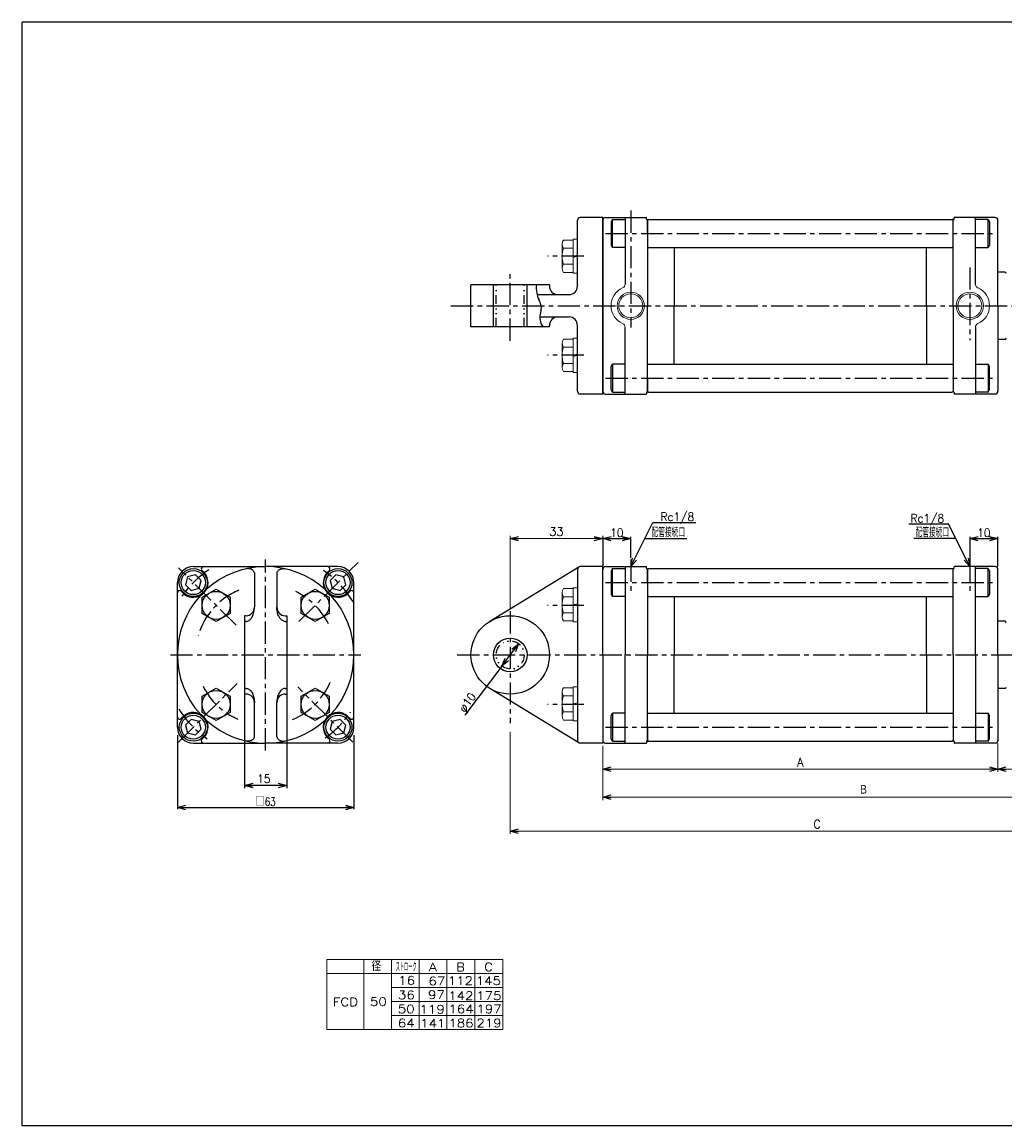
# Model space of a CAD drawing. Header units: millimetres. Extents: x -272 to 287, y -200 to 200.
# Tile 1 of 2: x -272 to 79, y -194 to 200. Entities that reach past the tile are written whole.
import ezdxf
from ezdxf.enums import TextEntityAlignment as Align

# ---------------------------------------------------------------- set-up
doc = ezdxf.new("R2010")
doc.units = ezdxf.units.MM
doc.header["$LTSCALE"] = 0.25
doc.linetypes.add('CENTER', pattern=[50.8, 31.75, -6.35, 6.35, -6.35])
doc.linetypes.add('DIVIDE', pattern=[31.75, 12.7, -6.35, 0, -6.35, 0, -6.35])
doc.layers.add('ZUWAKU', color=7, linetype='Continuous')
doc.styles.add('FdaStyle0', font='txt.shx', dxfattribs={"bigfont": 'bigfont'})
doc.dimstyles.new('DaDimRotatedStyle', dxfattribs={"dimtxt": 3, "dimasz": 3.000002, "dimexe": 1, "dimexo": 1, "dimgap": 1, "dimtad": 3, "dimdsep": 46, "dimtxsty": 'FdaStyle0', "dimblk1": 'OPEN30', "dimblk2": 'OPEN30', "dimsah": 1, "dimcen": 0.09, "dimclrd": 4, "dimclre": 4, "dimclrt": 4, "dimadec": 0, "dimazin": 2, "dimtfac": 1, "dimtdec": 4, "dimtmove": 0, "dimatfit": 0, "dimfxl": 1, "dimarcsym": 0})

# ---------------------------------------------------------------- blocks, each defined once
blk = doc.blocks.new('_OPEN30')
at = {"color": 0, "linetype": 'ByBlock', "lineweight": -2}
for p, q in [((-1, 0.267949), (0, 0)), ((0, 0), (-1, -0.267949)), ((0, 0), (-1, 0))]:
    blk.add_line(p, q, dxfattribs=at)
blk = doc.blocks.new('DC_GROUP_Φ50_1')
at = {"color": 4, "linetype": 'Continuous', "lineweight": 25}
for p, q in [((-191.88, 4.88), (-192.1, 4.84)), ((-191.66, 4.91), (-191.88, 4.88)), ((-191.44, 4.92), (-191.66, 4.91)), ((-191.21, 4.91), (-191.44, 4.92)), ((-191, 4.89), (-191.21, 4.91)), ((-190.78, 4.85), (-191, 4.89)), ((-190.58, 4.8), (-190.78, 4.85)), ((-190.38, 4.73), (-190.58, 4.8)), ((-190.19, 4.64), (-190.38, 4.73)), ((-190.01, 4.55), (-190.19, 4.64)), ((-189.84, 4.43), (-190.01, 4.55)), ((-189.69, 4.31), (-189.84, 4.43)), ((-189.55, 4.17), (-189.69, 4.31)), ((-189.43, 4.03), (-189.55, 4.17)), ((-189.33, 3.87), (-189.43, 4.03)), ((-189.24, 3.71), (-189.33, 3.87)), ((-189.17, 3.53), (-189.24, 3.71)), ((-189.12, 3.36), (-189.17, 3.53))]:
    blk.add_line(p, q, dxfattribs=at)
blk = doc.blocks.new('DC_GROUP_Φ50_2')
at = {"color": 4, "linetype": 'Continuous', "lineweight": 25}
for p, q in [((-189.8, -12.12), (-189.65, -11.77)), ((-189.65, -11.77), (-189.5, -11.4)), ((-189.5, -11.4), (-189.38, -11.01)), ((-189.38, -11.01), (-189.28, -10.6)), ((-189.28, -10.6), (-189.21, -10.18)), ((-189.21, -10.18), (-189.15, -9.75)), ((-189.15, -9.75), (-189.11, -9.31)), ((-189.11, -9.31), (-189.1, -8.87)), ((-192.1, -13.92), (-191.84, -13.91)), ((-191.84, -13.91), (-191.58, -13.85)), ((-191.58, -13.85), (-191.33, -13.75)), ((-191.33, -13.75), (-191.08, -13.62)), ((-191.08, -13.62), (-190.84, -13.45)), ((-190.84, -13.45), (-190.6, -13.25)), ((-190.6, -13.25), (-190.38, -13.01)), ((-190.38, -13.01), (-190.17, -12.74)), ((-190.17, -12.74), (-189.98, -12.45)), ((-189.98, -12.45), (-189.8, -12.12))]:
    blk.add_line(p, q, dxfattribs=at)
blk = doc.blocks.new('DC_GROUP_Φ50_3')
at = {"color": 4, "linetype": 'Continuous', "lineweight": 25}
for p, q in [((-189.12, -55.1), (-189.17, -55.28)), ((-191.88, -56.63), (-192.1, -56.59)), ((-191.66, -56.66), (-191.88, -56.63)), ((-191.44, -56.67), (-191.66, -56.66)), ((-191.21, -56.66), (-191.44, -56.67)), ((-191, -56.64), (-191.21, -56.66)), ((-190.78, -56.6), (-191, -56.64)), ((-190.58, -56.54), (-190.78, -56.6)), ((-190.38, -56.47), (-190.58, -56.54)), ((-190.19, -56.39), (-190.38, -56.47)), ((-190.01, -56.29), (-190.19, -56.39)), ((-189.84, -56.18), (-190.01, -56.29)), ((-189.69, -56.05), (-189.84, -56.18)), ((-189.55, -55.92), (-189.69, -56.05)), ((-189.43, -55.77), (-189.55, -55.92)), ((-189.33, -55.62), (-189.43, -55.77)), ((-189.24, -55.45), (-189.33, -55.62)), ((-189.17, -55.28), (-189.24, -55.45))]:
    blk.add_line(p, q, dxfattribs=at)
blk = doc.blocks.new('DC_GROUP_Φ50_4')
at = {"color": 4, "linetype": 'Continuous', "lineweight": 25}
for p, q in [((-192.1, -37.82), (-191.84, -37.84)), ((-191.84, -37.84), (-191.58, -37.9)), ((-191.58, -37.9), (-191.33, -37.99)), ((-191.33, -37.99), (-191.08, -38.13)), ((-191.08, -38.13), (-190.84, -38.29)), ((-190.84, -38.29), (-190.6, -38.5)), ((-190.6, -38.5), (-190.38, -38.73)), ((-190.38, -38.73), (-190.17, -39)), ((-190.17, -39), (-189.98, -39.3)), ((-189.98, -39.3), (-189.8, -39.63)), ((-189.8, -39.63), (-189.65, -39.98)), ((-189.65, -39.98), (-189.5, -40.35)), ((-189.5, -40.35), (-189.38, -40.74)), ((-189.38, -40.74), (-189.28, -41.15)), ((-189.28, -41.15), (-189.21, -41.57)), ((-189.21, -41.57), (-189.15, -42)), ((-189.15, -42), (-189.11, -42.43)), ((-189.11, -42.43), (-189.1, -42.87))]:
    blk.add_line(p, q, dxfattribs=at)
blk = doc.blocks.new('DC_GROUP_Φ50_5')
at = {"color": 4, "linetype": 'Continuous', "lineweight": 25}
for p, q in [((-180.88, 3.87), (-180.77, 4.03)), ((-180.77, 4.03), (-180.65, 4.17)), ((-180.65, 4.17), (-180.52, 4.31)), ((-180.52, 4.31), (-180.36, 4.43)), ((-180.36, 4.43), (-180.2, 4.55)), ((-180.2, 4.55), (-180.02, 4.64)), ((-180.02, 4.64), (-179.83, 4.73)), ((-179.83, 4.73), (-179.63, 4.8)), ((-179.63, 4.8), (-179.42, 4.85)), ((-179.42, 4.85), (-179.21, 4.89)), ((-179.21, 4.89), (-178.99, 4.91)), ((-178.99, 4.91), (-178.77, 4.92)), ((-178.77, 4.92), (-178.55, 4.91)), ((-178.55, 4.91), (-178.32, 4.88)), ((-178.32, 4.88), (-178.1, 4.84)), ((-181.09, 3.36), (-181.04, 3.53)), ((-181.04, 3.53), (-180.97, 3.71)), ((-180.97, 3.71), (-180.88, 3.87))]:
    blk.add_line(p, q, dxfattribs=at)
blk = doc.blocks.new('DC_GROUP_Φ50_6')
at = {"color": 4, "linetype": 'Continuous', "lineweight": 25}
for p, q in [((-181.09, -9.31), (-181.1, -8.87)), ((-181.06, -9.75), (-181.09, -9.31)), ((-181, -10.18), (-181.06, -9.75)), ((-180.92, -10.6), (-181, -10.18)), ((-180.82, -11.01), (-180.92, -10.6)), ((-180.7, -11.4), (-180.82, -11.01)), ((-180.56, -11.77), (-180.7, -11.4)), ((-180.4, -12.12), (-180.56, -11.77)), ((-180.22, -12.45), (-180.4, -12.12)), ((-180.03, -12.74), (-180.22, -12.45)), ((-179.82, -13.01), (-180.03, -12.74)), ((-179.6, -13.25), (-179.82, -13.01)), ((-179.37, -13.45), (-179.6, -13.25)), ((-179.13, -13.62), (-179.37, -13.45)), ((-178.88, -13.75), (-179.13, -13.62)), ((-178.62, -13.85), (-178.88, -13.75)), ((-178.36, -13.91), (-178.62, -13.85)), ((-178.1, -13.92), (-178.36, -13.91))]:
    blk.add_line(p, q, dxfattribs=at)
blk = doc.blocks.new('DC_GROUP_Φ50_7')
at = {"color": 4, "linetype": 'Continuous', "lineweight": 25}
for p, q in [((-181.09, -55.1), (-181.04, -55.28)), ((-181.04, -55.28), (-180.97, -55.45)), ((-180.97, -55.45), (-180.88, -55.62)), ((-180.88, -55.62), (-180.77, -55.77)), ((-180.77, -55.77), (-180.65, -55.92)), ((-180.65, -55.92), (-180.52, -56.05)), ((-180.52, -56.05), (-180.36, -56.18)), ((-180.36, -56.18), (-180.2, -56.29)), ((-180.2, -56.29), (-180.02, -56.39)), ((-180.02, -56.39), (-179.83, -56.47)), ((-179.83, -56.47), (-179.63, -56.54)), ((-179.63, -56.54), (-179.42, -56.6)), ((-179.42, -56.6), (-179.21, -56.64)), ((-179.21, -56.64), (-178.99, -56.66)), ((-178.99, -56.66), (-178.77, -56.67)), ((-178.77, -56.67), (-178.55, -56.66)), ((-178.55, -56.66), (-178.32, -56.63)), ((-178.32, -56.63), (-178.1, -56.59))]:
    blk.add_line(p, q, dxfattribs=at)
blk = doc.blocks.new('DC_GROUP_Φ50_8')
at = {"color": 4, "linetype": 'Continuous', "lineweight": 25}
for p, q in [((-180.22, -39.3), (-180.4, -39.63)), ((-180.03, -39), (-180.22, -39.3)), ((-179.82, -38.73), (-180.03, -39)), ((-179.6, -38.5), (-179.82, -38.73)), ((-179.37, -38.29), (-179.6, -38.5)), ((-179.13, -38.13), (-179.37, -38.29)), ((-178.88, -37.99), (-179.13, -38.13)), ((-178.62, -37.9), (-178.88, -37.99)), ((-178.36, -37.84), (-178.62, -37.9)), ((-178.1, -37.82), (-178.36, -37.84)), ((-181.09, -42.43), (-181.1, -42.87)), ((-181.06, -42), (-181.09, -42.43)), ((-181, -41.57), (-181.06, -42)), ((-180.92, -41.15), (-181, -41.57)), ((-180.82, -40.74), (-180.92, -41.15)), ((-180.7, -40.35), (-180.82, -40.74)), ((-180.56, -39.98), (-180.7, -40.35)), ((-180.4, -39.63), (-180.56, -39.98))]:
    blk.add_line(p, q, dxfattribs=at)
blk = doc.blocks.new('DC_GROUP_Φ50_15')
at = {"color": 4, "linetype": 'Continuous', "lineweight": 13}
for p, q in [((-75.35, 122.2), (-78.85, 122.2)), ((-73.85, 122.52), (-75.35, 122.52)), ((-75.35, 122.52), (-75.35, 110.32)), ((-73.85, 122.52), (-73.85, 110.32)), ((-79.35, 120.75), (-79.35, 112.09)), ((-75.35, 119.31), (-78.85, 119.31)), ((-75.35, 116.42), (-73.85, 116.83)), ((-75.35, 116.02), (-73.85, 116.42)), ((-75.35, 113.54), (-78.85, 113.54)), ((-75.35, 110.65), (-78.85, 110.65)), ((-73.85, 110.32), (-75.35, 110.32))]:
    blk.add_line(p, q, dxfattribs=at)
for centre, radius, start, end in [((-77.03, 120.75), 2.32, 141.4811, 218.5189), ((-70.84, 116.42), 8.51, 160.1808, 199.8192), ((-77.03, 112.09), 2.32, 141.4811, 218.5189)]:
    blk.add_arc(centre, radius, start, end, dxfattribs=at)
blk = doc.blocks.new('DC_GROUP_Φ50_16')
at = {"color": 4, "linetype": 'Continuous', "lineweight": 13}
for p, q in [((-75.35, 86.84), (-78.85, 86.84)), ((-73.85, 87.16), (-75.35, 87.16)), ((-75.35, 87.16), (-75.35, 74.96)), ((-73.85, 87.16), (-73.85, 74.96)), ((-79.35, 85.39), (-79.35, 76.73)), ((-75.35, 83.95), (-78.85, 83.95)), ((-75.35, 81.06), (-73.85, 81.47)), ((-75.35, 80.66), (-73.85, 81.06)), ((-75.35, 78.18), (-78.85, 78.18)), ((-75.35, 75.29), (-78.85, 75.29)), ((-73.85, 74.96), (-75.35, 74.96))]:
    blk.add_line(p, q, dxfattribs=at)
for centre, radius, start, end in [((-77.03, 85.39), 2.32, 141.4811, 218.5189), ((-70.84, 81.06), 8.51, 160.1808, 199.8192), ((-77.03, 76.73), 2.32, 141.4811, 218.5189)]:
    blk.add_arc(centre, radius, start, end, dxfattribs=at)
blk = doc.blocks.new('DC_GROUP_Φ50_17')
at = {"color": 4, "linetype": 'Continuous', "lineweight": 13}
for p, q in [((-79.35, -3.66), (-79.35, -12.32)), ((-75.35, -2.22), (-78.85, -2.22)), ((-73.85, -1.89), (-75.35, -1.89)), ((-75.35, -1.89), (-75.35, -14.09)), ((-73.85, -1.89), (-73.85, -14.09)), ((-75.35, -5.11), (-78.85, -5.11)), ((-75.35, -7.99), (-73.85, -7.59)), ((-75.35, -10.88), (-78.85, -10.88)), ((-75.35, -8.4), (-73.85, -7.99)), ((-75.35, -13.77), (-78.85, -13.77)), ((-73.85, -14.09), (-75.35, -14.09))]:
    blk.add_line(p, q, dxfattribs=at)
for centre, radius, start, end in [((-77.03, -3.66), 2.32, 141.4811, 218.5189), ((-70.84, -7.99), 8.51, 160.1808, 199.8192), ((-77.03, -12.32), 2.32, 141.4811, 218.5189)]:
    blk.add_arc(centre, radius, start, end, dxfattribs=at)
blk = doc.blocks.new('DC_GROUP_Φ50_18')
at = {"color": 4, "linetype": 'Continuous', "lineweight": 13}
for p, q in [((-79.35, -39.02), (-79.35, -47.68)), ((-75.35, -37.58), (-78.85, -37.58)), ((-73.85, -37.25), (-75.35, -37.25)), ((-75.35, -37.25), (-75.35, -49.45)), ((-73.85, -37.25), (-73.85, -49.45)), ((-75.35, -40.46), (-78.85, -40.46)), ((-75.35, -43.35), (-73.85, -42.95)), ((-75.35, -46.24), (-78.85, -46.24)), ((-75.35, -43.75), (-73.85, -43.35)), ((-75.35, -49.12), (-78.85, -49.12)), ((-73.85, -49.45), (-75.35, -49.45))]:
    blk.add_line(p, q, dxfattribs=at)
for centre, radius, start, end in [((-77.03, -39.02), 2.32, 141.4811, 218.5189), ((-70.84, -43.35), 8.51, 160.1808, 199.8192), ((-77.03, -47.68), 2.32, 141.4811, 218.5189)]:
    blk.add_arc(centre, radius, start, end, dxfattribs=at)
blk = doc.blocks.new('*D19')
at = {"color": 4, "linetype": 'Continuous', "lineweight": 13}
for p, q in [((121.15, -41.2), (121.15, -89.8)), ((-97.85, -53.28), (-97.85, -89.8)), ((-97.85, -88.8), (121.15, -88.8))]:
    blk.add_line(p, q, dxfattribs=at)
at = {"color": 4, "xscale": 3.000002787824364, "yscale": 2.999989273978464}
for p, rotation in [((-97.85, -88.8), 180), ((121.15, -88.8), 360)]:
    blk.add_blockref('_OPEN30', p, dxfattribs=dict(at, rotation=rotation))
at = {"color": 4, "insert": (11.65, -87.8), "char_height": 3, "width": 7.5, "attachment_point": 8, "style": 'FdaStyle0'}
blk.add_mtext('\\T1.00;C', dxfattribs=at)
blk = doc.blocks.new('*D20')
at = {"color": 4, "linetype": 'Continuous', "lineweight": 13}
for p, q in [((-64.85, -58.37), (-64.85, -67.67)), ((76.15, -57.37), (76.15, -67.67)), ((-64.85, -66.67), (76.15, -66.67))]:
    blk.add_line(p, q, dxfattribs=at)
at = {"color": 4, "xscale": 3.000002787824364, "yscale": 2.999989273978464}
for p, rotation in [((-64.85, -66.67), 180), ((76.15, -66.67), 360)]:
    blk.add_blockref('_OPEN30', p, dxfattribs=dict(at, rotation=rotation))
at = {"color": 4, "insert": (5.65, -65.67), "char_height": 3, "width": 7.5, "attachment_point": 8, "style": 'FdaStyle0'}
blk.add_mtext('\\T1.00;A', dxfattribs=at)
blk = doc.blocks.new('*D21')
at = {"color": 4, "linetype": 'Continuous', "lineweight": 13}
for p, q in [((121.15, -31.2), (121.15, -67.67)), ((76.15, -57.37), (76.15, -67.67)), ((76.15, -66.67), (121.15, -66.67))]:
    blk.add_line(p, q, dxfattribs=at)
at = {"color": 4, "xscale": 3.000002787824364, "yscale": 2.999989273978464}
for p, rotation in [((76.15, -66.67), 180), ((121.15, -66.67), 360)]:
    blk.add_blockref('_OPEN30', p, dxfattribs=dict(at, rotation=rotation))
at = {"color": 4, "insert": (98.65, -65.67), "char_height": 3, "width": 11.25, "attachment_point": 8, "style": 'FdaStyle0'}
blk.add_mtext('\\T1.00;45', dxfattribs=at)
blk = doc.blocks.new('*D24')
at = {"color": 4, "linetype": 'Continuous', "lineweight": 13}
for p, q in [((121.15, -31.2), (121.15, -77.67)), ((-64.85, -58.37), (-64.85, -77.67)), ((-64.85, -76.67), (121.15, -76.67))]:
    blk.add_line(p, q, dxfattribs=at)
at = {"color": 4, "xscale": 3.000002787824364, "yscale": 2.999989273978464}
for p, rotation in [((-64.85, -76.67), 180), ((121.15, -76.67), 360)]:
    blk.add_blockref('_OPEN30', p, dxfattribs=dict(at, rotation=rotation))
at = {"color": 4, "insert": (28.15, -75.67), "char_height": 3, "width": 7.5, "attachment_point": 8, "style": 'FdaStyle0'}
blk.add_mtext('\\T1.00;Ｂ', dxfattribs=at)
blk = doc.blocks.new('*D25')
at = {"color": 4, "linetype": 'Continuous', "lineweight": 13}
for p, q in [((-97.85, -9.27), (-97.85, 16.62)), ((-64.85, 6.63), (-64.85, 16.62)), ((-97.85, 15.62), (-64.85, 15.62))]:
    blk.add_line(p, q, dxfattribs=at)
at = {"color": 4, "xscale": 3.000002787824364, "yscale": 2.999989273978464}
for p, rotation in [((-97.85, 15.62), 180), ((-64.85, 15.62), 360)]:
    blk.add_blockref('_OPEN30', p, dxfattribs=dict(at, rotation=rotation))
at = {"color": 4, "insert": (-81.35, 16.62), "char_height": 3, "width": 11.25, "attachment_point": 8, "style": 'FdaStyle0'}
blk.add_mtext('\\T1.00;33', dxfattribs=at)
blk = doc.blocks.new('DC_GROUP_Φ50_20')
at = {"color": 4, "linetype": 'Continuous', "lineweight": 25}
for p, q in [((-191.88, 4.88), (-192.1, 4.84)), ((-191.66, 4.91), (-191.88, 4.88)), ((-191.44, 4.92), (-191.66, 4.91)), ((-191.21, 4.91), (-191.44, 4.92)), ((-191, 4.89), (-191.21, 4.91)), ((-190.78, 4.85), (-191, 4.89)), ((-190.58, 4.8), (-190.78, 4.85)), ((-190.38, 4.73), (-190.58, 4.8)), ((-190.19, 4.64), (-190.38, 4.73)), ((-190.01, 4.55), (-190.19, 4.64)), ((-189.84, 4.43), (-190.01, 4.55)), ((-189.69, 4.31), (-189.84, 4.43)), ((-189.55, 4.17), (-189.69, 4.31)), ((-189.43, 4.03), (-189.55, 4.17)), ((-189.33, 3.87), (-189.43, 4.03)), ((-189.24, 3.71), (-189.33, 3.87)), ((-189.17, 3.53), (-189.24, 3.71)), ((-189.12, 3.36), (-189.17, 3.53))]:
    blk.add_line(p, q, dxfattribs=at)
blk = doc.blocks.new('DC_GROUP_Φ50_21')
at = {"color": 4, "linetype": 'Continuous', "lineweight": 25}
for p, q in [((-189.8, -12.12), (-189.65, -11.77)), ((-189.65, -11.77), (-189.5, -11.4)), ((-189.5, -11.4), (-189.38, -11.01)), ((-189.38, -11.01), (-189.28, -10.6)), ((-189.28, -10.6), (-189.21, -10.18)), ((-189.21, -10.18), (-189.15, -9.75)), ((-189.15, -9.75), (-189.11, -9.31)), ((-189.11, -9.31), (-189.1, -8.87)), ((-192.1, -13.92), (-191.84, -13.91)), ((-191.84, -13.91), (-191.58, -13.85)), ((-191.58, -13.85), (-191.33, -13.75)), ((-191.33, -13.75), (-191.08, -13.62)), ((-191.08, -13.62), (-190.84, -13.45)), ((-190.84, -13.45), (-190.6, -13.25)), ((-190.6, -13.25), (-190.38, -13.01)), ((-190.38, -13.01), (-190.17, -12.74)), ((-190.17, -12.74), (-189.98, -12.45)), ((-189.98, -12.45), (-189.8, -12.12))]:
    blk.add_line(p, q, dxfattribs=at)
blk = doc.blocks.new('DC_GROUP_Φ50_22')
at = {"color": 4, "linetype": 'Continuous', "lineweight": 25}
for p, q in [((-189.12, -55.1), (-189.17, -55.28)), ((-191.88, -56.63), (-192.1, -56.59)), ((-191.66, -56.66), (-191.88, -56.63)), ((-191.44, -56.67), (-191.66, -56.66)), ((-191.21, -56.66), (-191.44, -56.67)), ((-191, -56.64), (-191.21, -56.66)), ((-190.78, -56.6), (-191, -56.64)), ((-190.58, -56.54), (-190.78, -56.6)), ((-190.38, -56.47), (-190.58, -56.54)), ((-190.19, -56.39), (-190.38, -56.47)), ((-190.01, -56.29), (-190.19, -56.39)), ((-189.84, -56.18), (-190.01, -56.29)), ((-189.69, -56.05), (-189.84, -56.18)), ((-189.55, -55.92), (-189.69, -56.05)), ((-189.43, -55.77), (-189.55, -55.92)), ((-189.33, -55.62), (-189.43, -55.77)), ((-189.24, -55.45), (-189.33, -55.62)), ((-189.17, -55.28), (-189.24, -55.45))]:
    blk.add_line(p, q, dxfattribs=at)
blk = doc.blocks.new('DC_GROUP_Φ50_23')
at = {"color": 4, "linetype": 'Continuous', "lineweight": 25}
for p, q in [((-192.1, -37.82), (-191.84, -37.84)), ((-191.84, -37.84), (-191.58, -37.9)), ((-191.58, -37.9), (-191.33, -37.99)), ((-191.33, -37.99), (-191.08, -38.13)), ((-191.08, -38.13), (-190.84, -38.29)), ((-190.84, -38.29), (-190.6, -38.5)), ((-190.6, -38.5), (-190.38, -38.73)), ((-190.38, -38.73), (-190.17, -39)), ((-190.17, -39), (-189.98, -39.3)), ((-189.98, -39.3), (-189.8, -39.63)), ((-189.8, -39.63), (-189.65, -39.98)), ((-189.65, -39.98), (-189.5, -40.35)), ((-189.5, -40.35), (-189.38, -40.74)), ((-189.38, -40.74), (-189.28, -41.15)), ((-189.28, -41.15), (-189.21, -41.57)), ((-189.21, -41.57), (-189.15, -42)), ((-189.15, -42), (-189.11, -42.43)), ((-189.11, -42.43), (-189.1, -42.87))]:
    blk.add_line(p, q, dxfattribs=at)
blk = doc.blocks.new('DC_GROUP_Φ50_24')
at = {"color": 4, "linetype": 'Continuous', "lineweight": 25}
for p, q in [((-180.88, 3.87), (-180.77, 4.03)), ((-180.77, 4.03), (-180.65, 4.17)), ((-180.65, 4.17), (-180.52, 4.31)), ((-180.52, 4.31), (-180.36, 4.43)), ((-180.36, 4.43), (-180.2, 4.55)), ((-180.2, 4.55), (-180.02, 4.64)), ((-180.02, 4.64), (-179.83, 4.73)), ((-179.83, 4.73), (-179.63, 4.8)), ((-179.63, 4.8), (-179.42, 4.85)), ((-179.42, 4.85), (-179.21, 4.89)), ((-179.21, 4.89), (-178.99, 4.91)), ((-178.99, 4.91), (-178.77, 4.92)), ((-178.77, 4.92), (-178.55, 4.91)), ((-178.55, 4.91), (-178.32, 4.88)), ((-178.32, 4.88), (-178.1, 4.84)), ((-181.09, 3.36), (-181.04, 3.53)), ((-181.04, 3.53), (-180.97, 3.71)), ((-180.97, 3.71), (-180.88, 3.87))]:
    blk.add_line(p, q, dxfattribs=at)
blk = doc.blocks.new('DC_GROUP_Φ50_25')
at = {"color": 4, "linetype": 'Continuous', "lineweight": 25}
for p, q in [((-181.09, -9.31), (-181.1, -8.87)), ((-181.06, -9.75), (-181.09, -9.31)), ((-181, -10.18), (-181.06, -9.75)), ((-180.92, -10.6), (-181, -10.18)), ((-180.82, -11.01), (-180.92, -10.6)), ((-180.7, -11.4), (-180.82, -11.01)), ((-180.56, -11.77), (-180.7, -11.4)), ((-180.4, -12.12), (-180.56, -11.77)), ((-180.22, -12.45), (-180.4, -12.12)), ((-180.03, -12.74), (-180.22, -12.45)), ((-179.82, -13.01), (-180.03, -12.74)), ((-179.6, -13.25), (-179.82, -13.01)), ((-179.37, -13.45), (-179.6, -13.25)), ((-179.13, -13.62), (-179.37, -13.45)), ((-178.88, -13.75), (-179.13, -13.62)), ((-178.62, -13.85), (-178.88, -13.75)), ((-178.36, -13.91), (-178.62, -13.85)), ((-178.1, -13.92), (-178.36, -13.91))]:
    blk.add_line(p, q, dxfattribs=at)
blk = doc.blocks.new('DC_GROUP_Φ50_26')
at = {"color": 4, "linetype": 'Continuous', "lineweight": 25}
for p, q in [((-181.09, -55.1), (-181.04, -55.28)), ((-181.04, -55.28), (-180.97, -55.45)), ((-180.97, -55.45), (-180.88, -55.62)), ((-180.88, -55.62), (-180.77, -55.77)), ((-180.77, -55.77), (-180.65, -55.92)), ((-180.65, -55.92), (-180.52, -56.05)), ((-180.52, -56.05), (-180.36, -56.18)), ((-180.36, -56.18), (-180.2, -56.29)), ((-180.2, -56.29), (-180.02, -56.39)), ((-180.02, -56.39), (-179.83, -56.47)), ((-179.83, -56.47), (-179.63, -56.54)), ((-179.63, -56.54), (-179.42, -56.6)), ((-179.42, -56.6), (-179.21, -56.64)), ((-179.21, -56.64), (-178.99, -56.66)), ((-178.99, -56.66), (-178.77, -56.67)), ((-178.77, -56.67), (-178.55, -56.66)), ((-178.55, -56.66), (-178.32, -56.63)), ((-178.32, -56.63), (-178.1, -56.59))]:
    blk.add_line(p, q, dxfattribs=at)
blk = doc.blocks.new('DC_GROUP_Φ50_27')
at = {"color": 4, "linetype": 'Continuous', "lineweight": 25}
for p, q in [((-180.22, -39.3), (-180.4, -39.63)), ((-180.03, -39), (-180.22, -39.3)), ((-179.82, -38.73), (-180.03, -39)), ((-179.6, -38.5), (-179.82, -38.73)), ((-179.37, -38.29), (-179.6, -38.5)), ((-179.13, -38.13), (-179.37, -38.29)), ((-178.88, -37.99), (-179.13, -38.13)), ((-178.62, -37.9), (-178.88, -37.99)), ((-178.36, -37.84), (-178.62, -37.9)), ((-178.1, -37.82), (-178.36, -37.84)), ((-181.09, -42.43), (-181.1, -42.87)), ((-181.06, -42), (-181.09, -42.43)), ((-181, -41.57), (-181.06, -42)), ((-180.92, -41.15), (-181, -41.57)), ((-180.82, -40.74), (-180.92, -41.15)), ((-180.7, -40.35), (-180.82, -40.74)), ((-180.56, -39.98), (-180.7, -40.35)), ((-180.4, -39.63), (-180.56, -39.98))]:
    blk.add_line(p, q, dxfattribs=at)

msp = doc.modelspace()

# ---------------------------------------------------------------- linework, layer by layer
at = {"color": 4, "linetype": 'Continuous', "lineweight": 25}
for p, q in [((-64.852, 130.243), (-72.852, 130.243)), ((-64.852, 98.743), (-64.852, 130.243)), ((-64.852, 67.243), (-64.852, 130.243)), ((-63.852, 130.243), (-56.852, 130.243)), ((-56.852, 130.317), (-56.852, 106.489)), ((-56.852, 130.243), (-49.352, 130.243)), ((-49.252, 129.693), (-49.252, 130.143)), ((60.548, 129.693), (60.548, 130.143)), ((68.148, 130.243), (60.648, 130.243)), ((68.148, 106.489), (68.148, 130.317)), ((75.148, 130.243), (68.148, 130.243)), ((-73.852, 105.743), (-73.852, 129.243)), ((-64.852, 129.243), (-64.852, 68.243)), ((-61.348, 129.53), (-61.852, 128.656)), ((-61.852, 128.656), (-61.852, 120.43)), ((-61.348, 129.53), (-56.852, 129.53)), ((-61.348, 119.556), (-61.348, 129.53)), ((-49.052, 129.493), (-48.602, 129.493)), ((-48.552, 129.543), (-48.852, 129.243)), ((-48.852, 129.493), (-48.852, 98.743)), ((-48.852, 124.543), (-48.852, 129.243)), ((-48.552, 129.543), (59.848, 129.543)), ((60.148, 129.243), (59.848, 129.543)), ((60.348, 129.493), (59.898, 129.493)), ((60.148, 98.743), (60.148, 129.493)), ((72.644, 129.53), (68.148, 129.53)), ((72.644, 129.53), (73.148, 128.656)), ((72.644, 119.556), (72.644, 129.53)), ((73.148, 128.656), (73.148, 120.43)), ((76.148, 98.743), (76.148, 129.243)), ((-48.852, 124.543), (-48.852, 119.843)), ((-61.852, 120.43), (-61.348, 119.556)), ((-56.852, 119.556), (-61.348, 119.556)), ((-48.552, 119.543), (-48.852, 119.843)), ((-48.552, 119.543), (59.848, 119.543)), ((-39.352, 119.543), (-39.352, 98.743)), ((50.648, 98.743), (50.648, 119.543)), ((59.848, 119.543), (60.148, 119.843)), ((68.148, 119.556), (72.644, 119.556)), ((73.148, 120.43), (72.644, 119.556)), ((78.648, 110.743), (76.148, 110.743)), ((-111.852, 91.243), (-111.852, 106.243)), ((-83.852, 106.243), (-111.852, 106.243)), ((-103.852, 91.243), (-103.852, 106.243)), ((-91.852, 91.243), (-91.852, 106.243)), ((-88.265, 102.743), (-76.852, 102.743)), ((-83.852, 106.243), (-83.852, 105.743)), ((-64.852, 98.743), (-64.852, 67.243)), ((-48.852, 67.993), (-48.852, 98.743)), ((-39.352, 77.943), (-39.352, 98.743)), ((50.648, 98.743), (50.648, 77.943)), ((60.148, 98.743), (60.148, 67.993)), ((76.148, 98.743), (76.148, 68.243)), ((-87.272, 94.743), (-76.852, 94.743)), ((-83.852, 91.243), (-111.852, 91.243)), ((-83.852, 91.243), (-83.852, 91.743)), ((-73.852, 68.243), (-73.852, 91.743)), ((-56.852, 67.17), (-56.852, 90.997)), ((68.148, 90.997), (68.148, 67.17)), ((78.648, 86.743), (76.148, 86.743)), ((-61.852, 77.056), (-61.348, 77.93)), ((-61.852, 68.83), (-61.852, 77.056)), ((-56.852, 77.93), (-61.348, 77.93)), ((-61.348, 77.93), (-61.348, 67.956)), ((-48.552, 77.943), (-48.852, 77.643)), ((-48.852, 72.943), (-48.852, 77.643)), ((-48.552, 77.943), (59.848, 77.943)), ((59.848, 77.943), (60.148, 77.643)), ((68.148, 77.93), (72.644, 77.93)), ((73.148, 77.056), (72.644, 77.93)), ((72.644, 77.93), (72.644, 67.956)), ((73.148, 68.83), (73.148, 77.056)), ((-48.852, 72.943), (-48.852, 68.243)), ((-64.852, 67.243), (-72.852, 67.243)), ((-63.852, 67.243), (-56.852, 67.243)), ((-61.348, 67.956), (-61.852, 68.83)), ((-61.348, 67.956), (-56.852, 67.956)), ((-56.852, 67.243), (-49.352, 67.243)), ((-49.252, 67.793), (-49.252, 67.343)), ((-49.052, 67.993), (-48.602, 67.993)), ((-48.552, 67.943), (-48.852, 68.243)), ((-48.552, 67.943), (59.848, 67.943)), ((60.148, 68.243), (59.848, 67.943)), ((60.348, 67.993), (59.898, 67.993)), ((60.548, 67.793), (60.548, 67.343)), ((68.148, 67.243), (60.648, 67.243)), ((72.644, 67.956), (68.148, 67.956)), ((75.148, 67.243), (68.148, 67.243)), ((72.644, 67.956), (73.148, 68.83)), ((-54.852, 5.627), (-47.003, 21.325)), ((-47.003, 21.325), (-31.673, 21.325)), ((58.585, 20.792), (44.394, 20.792)), ((66.148, 5.627), (58.563, 20.796)), ((-64.852, 16.227), (-64.852, 5.933)), ((-54.852, 8.727), (-54.852, 16.227)), ((66.148, 16.227), (66.148, 5.933)), ((76.148, 5.627), (76.148, 16.227)), ((-64.852, 15.627), (-54.852, 15.627)), ((-49.852, 15.627), (-34.852, 15.627)), ((-49.852, 15.627), (-34.852, 15.627)), ((61.148, 15.627), (46.148, 15.627)), ((66.148, 15.627), (76.148, 15.627)), ((-210.903, 5.627), (-185.103, 5.627)), ((-206.943, 3.372), (-207.832, 4.261)), ((-159.303, 5.627), (-185.103, 5.627)), ((-163.263, 3.372), (-162.374, 4.261)), ((-73.373, 5.48), (-105.149, -13.925)), ((-73.852, 4.627), (-73.852, -56.373)), ((-64.852, 5.627), (-72.852, 5.627)), ((-64.852, -25.873), (-64.852, 5.627)), ((-63.852, 5.627), (-56.852, 5.627)), ((-61.348, 4.914), (-61.852, 4.04)), ((-61.852, 4.04), (-61.852, -4.186)), ((-61.348, 4.914), (-56.852, 4.914)), ((-61.348, -5.06), (-61.348, 4.914)), ((-56.852, 5.7), (-56.852, -25.873)), ((-56.852, 5.627), (-49.352, 5.627)), ((-49.252, 5.077), (-49.252, 5.527)), ((-49.052, 4.877), (-48.602, 4.877)), ((-48.552, 4.927), (-48.852, 4.627)), ((-48.852, 4.877), (-48.852, -25.873)), ((-48.852, -0.073), (-48.852, 4.627)), ((-48.552, 4.927), (59.848, 4.927)), ((60.148, 4.627), (59.848, 4.927)), ((60.348, 4.877), (59.898, 4.877)), ((60.148, -25.873), (60.148, 4.877)), ((60.548, 5.077), (60.548, 5.527)), ((68.148, 5.627), (60.648, 5.627)), ((68.148, -25.873), (68.148, 5.7)), ((75.148, 5.627), (68.148, 5.627)), ((72.644, 4.914), (68.148, 4.914)), ((72.644, 4.914), (73.148, 4.04)), ((72.644, -5.06), (72.644, 4.914)), ((73.148, 4.04), (73.148, -4.186)), ((76.148, -25.873), (76.148, 4.627)), ((-212.944, 1.968), (-213.691, -0.82)), ((-210.156, 2.715), (-212.944, 1.968)), ((-208.115, 0.674), (-210.156, 2.715)), ((-208.862, -2.114), (-208.115, 0.674)), ((-189.103, 3.357), (-189.103, -8.873)), ((-189.103, 3.357), (-189.103, -8.873)), ((-181.103, 3.357), (-181.103, -8.873)), ((-181.103, 3.357), (-181.103, -8.873)), ((-160.05, 2.715), (-162.091, 0.674)), ((-162.091, 0.674), (-161.344, -2.114)), ((-157.262, 1.968), (-160.05, 2.715)), ((-156.515, -0.82), (-157.262, 1.968)), ((-216.603, -51.673), (-216.603, -0.073)), ((-214.348, -4.033), (-215.237, -3.144)), ((-213.691, -0.82), (-211.65, -2.861)), ((-211.65, -2.861), (-208.862, -2.114)), ((-207.781, -5.309), (-202.781, -2.422)), ((-202.781, -2.422), (-197.781, -5.309)), ((-172.425, -5.309), (-167.425, -2.422)), ((-167.425, -2.422), (-162.425, -5.309)), ((-161.344, -2.114), (-158.556, -2.861)), ((-158.556, -2.861), (-156.515, -0.82)), ((-155.858, -4.033), (-154.969, -3.144)), ((-153.603, -51.673), (-153.603, -0.073)), ((-48.852, -0.073), (-48.852, -4.773)), ((-207.781, -11.082), (-207.781, -5.309)), ((-197.781, -5.309), (-197.781, -11.082)), ((-172.425, -11.082), (-172.425, -5.309)), ((-162.425, -5.309), (-162.425, -11.082)), ((-61.852, -4.186), (-61.348, -5.06)), ((-56.852, -5.06), (-61.348, -5.06)), ((-48.552, -5.073), (-48.852, -4.773)), ((-48.552, -5.073), (59.848, -5.073)), ((-39.352, -5.073), (-39.352, -25.873)), ((50.648, -25.873), (50.648, -5.073)), ((59.848, -5.073), (60.148, -4.773)), ((68.148, -5.06), (72.644, -5.06)), ((73.148, -4.186), (72.644, -5.06)), ((-202.781, -13.969), (-207.781, -11.082)), ((-197.781, -11.082), (-202.781, -13.969)), ((-167.425, -13.969), (-172.425, -11.082)), ((-162.425, -11.082), (-167.425, -13.969)), ((-192.603, -11.873), (-192.603, -39.873)), ((-192.103, -11.873), (-192.603, -11.873)), ((-192.603, -11.873), (-192.603, -39.873)), ((-192.103, -11.873), (-192.603, -11.873)), ((-192.103, -13.925), (-192.603, -13.925)), ((-192.103, -13.925), (-192.603, -13.925)), ((-178.103, -11.873), (-177.603, -11.873)), ((-178.103, -11.873), (-177.603, -11.873)), ((-178.103, -13.925), (-177.603, -13.925)), ((-178.103, -13.925), (-177.603, -13.925)), ((-177.603, -11.873), (-177.603, -39.873)), ((-177.603, -11.873), (-177.603, -39.873)), ((78.648, -13.873), (76.148, -13.873)), ((-100.862, -29.866), (-94.842, -21.88)), ((-64.852, -25.873), (-64.852, -57.373)), ((-56.852, -57.447), (-56.852, -25.873)), ((-48.852, -56.623), (-48.852, -25.873)), ((-39.352, -46.673), (-39.352, -25.873)), ((50.648, -25.873), (50.648, -46.673)), ((60.148, -25.873), (60.148, -56.623)), ((68.148, -25.873), (68.148, -57.447)), ((76.148, -25.873), (76.148, -56.373)), ((-100.862, -29.866), (-114.083, -47.404)), ((-207.781, -40.664), (-202.781, -37.777)), ((-202.781, -37.777), (-197.781, -40.664)), ((-192.103, -37.821), (-192.603, -37.821)), ((-192.103, -37.821), (-192.603, -37.821)), ((-178.103, -37.821), (-177.603, -37.821)), ((-178.103, -37.821), (-177.603, -37.821)), ((-172.425, -40.664), (-167.425, -37.777)), ((-167.425, -37.777), (-162.425, -40.664)), ((-73.373, -57.227), (-105.149, -37.821)), ((78.648, -37.873), (76.148, -37.873)), ((-207.781, -46.438), (-207.781, -40.664)), ((-197.781, -40.664), (-197.781, -46.438)), ((-192.603, -39.873), (-192.603, -73.501)), ((-192.103, -39.873), (-192.603, -39.873)), ((-192.103, -39.873), (-192.603, -39.873)), ((-192.603, -39.873), (-192.603, -73.501)), ((-189.103, -55.103), (-189.103, -42.873)), ((-189.103, -55.103), (-189.103, -42.873)), ((-181.103, -55.103), (-181.103, -42.873)), ((-181.103, -55.103), (-181.103, -42.873)), ((-178.103, -39.873), (-177.603, -39.873)), ((-178.103, -39.873), (-177.603, -39.873)), ((-177.603, -39.873), (-177.603, -73.501)), ((-177.603, -39.873), (-177.603, -73.501)), ((-172.425, -46.438), (-172.425, -40.664)), ((-162.425, -40.664), (-162.425, -46.438)), ((-202.781, -49.324), (-207.781, -46.438)), ((-197.781, -46.438), (-202.781, -49.324)), ((-167.425, -49.324), (-172.425, -46.438)), ((-162.425, -46.438), (-167.425, -49.324)), ((-61.852, -47.56), (-61.348, -46.686)), ((-56.852, -46.686), (-61.348, -46.686)), ((-61.348, -46.686), (-61.348, -56.66)), ((-48.552, -46.673), (-48.852, -46.973)), ((-48.852, -51.673), (-48.852, -46.973)), ((-48.552, -46.673), (59.848, -46.673)), ((59.848, -46.673), (60.148, -46.973)), ((68.148, -46.686), (72.644, -46.686)), ((73.148, -47.56), (72.644, -46.686)), ((72.644, -46.686), (72.644, -56.66)), ((-214.348, -47.713), (-215.237, -48.602)), ((-211.65, -48.885), (-213.691, -50.926)), ((-213.691, -50.926), (-212.944, -53.714)), ((-208.862, -49.632), (-211.65, -48.885)), ((-208.115, -52.42), (-208.862, -49.632)), ((-161.344, -49.632), (-162.091, -52.42)), ((-158.556, -48.885), (-161.344, -49.632)), ((-156.515, -50.926), (-158.556, -48.885)), ((-157.262, -53.714), (-156.515, -50.926)), ((-155.858, -47.713), (-154.969, -48.602)), ((-61.852, -55.786), (-61.852, -47.56)), ((73.148, -55.786), (73.148, -47.56)), ((-216.603, -54.481), (-216.603, -80.973)), ((-212.944, -53.714), (-210.156, -54.461)), ((-210.156, -54.461), (-208.115, -52.42)), ((-206.943, -55.118), (-207.832, -56.007)), ((-163.263, -55.118), (-162.374, -56.007)), ((-162.091, -52.42), (-160.05, -54.461)), ((-160.05, -54.461), (-157.262, -53.714)), ((-153.603, -54.481), (-153.603, -80.973)), ((-48.852, -51.673), (-48.852, -56.373)), ((-210.903, -57.373), (-185.103, -57.373)), ((-159.303, -57.373), (-185.103, -57.373)), ((-64.852, -57.373), (-72.852, -57.373)), ((-63.852, -57.373), (-56.852, -57.373)), ((-61.348, -56.66), (-61.852, -55.786)), ((-61.348, -56.66), (-56.852, -56.66)), ((-56.852, -57.373), (-49.352, -57.373)), ((-49.252, -56.823), (-49.252, -57.273)), ((-49.052, -56.623), (-48.602, -56.623)), ((-48.552, -56.673), (-48.852, -56.373)), ((-48.552, -56.673), (59.848, -56.673)), ((60.148, -56.373), (59.848, -56.673)), ((60.348, -56.623), (59.898, -56.623)), ((60.548, -56.823), (60.548, -57.273)), ((68.148, -57.373), (60.648, -57.373)), ((72.644, -56.66), (68.148, -56.66)), ((75.148, -57.373), (68.148, -57.373)), ((72.644, -56.66), (73.148, -55.786)), ((-177.603, -72.473), (-192.603, -72.473)), ((-177.603, -72.473), (-192.603, -72.473)), ((-216.603, -80.373), (-153.603, -80.373))]:
    msp.add_line(p, q, dxfattribs=at)
at = {"color": 4, "linetype": 'CENTER', "lineweight": 25}
for p, q in [((-54.852, 132.743), (-54.852, 90.974)), ((-63.852, 124.543), (75.148, 124.543)), ((-71.56, 116.423), (-84.598, 116.423)), ((-97.852, 86.243), (-97.852, 111.243)), ((66.148, 112.436), (66.148, 86.44)), ((-119.011, 98.743), (125.633, 98.743)), ((-71.56, 81.063), (-84.598, 81.063)), ((-63.852, 72.943), (75.148, 72.943)), ((-185.103, -59.978), (-185.103, 8.127)), ((-54.852, 8.127), (-54.852, -3.356)), ((66.148, 8.127), (66.148, -3.356)), ((-195.658, -15.318), (-216.216, 5.24)), ((-173.226, -13.996), (-152.107, 7.123)), ((-63.852, -0.073), (75.148, -0.073)), ((-97.852, -10.268), (-97.852, -50.252)), ((-71.56, -8.193), (-84.598, -8.193)), ((-219.103, -25.873), (-151.103, -25.873)), ((-116.756, -25.873), (127.12, -25.873)), ((-216.216, -56.986), (-195.323, -36.093)), ((-153.99, -56.986), (-173.669, -37.307)), ((-71.56, -43.553), (-84.598, -43.553)), ((-63.852, -51.673), (75.148, -51.673))]:
    msp.add_line(p, q, dxfattribs=at)
at = {"color": 4, "linetype": 'DIVIDE', "lineweight": 25}
for p, q in [((-102.852, 91.243), (-102.852, 106.243)), ((-92.852, 91.243), (-92.852, 106.243))]:
    msp.add_line(p, q, dxfattribs=at)
at = {"color": 4, "linetype": 'Continuous', "lineweight": 13}
for p, q in [((-163.315, -134.554), (-100.51, -134.554)), ((-163.315, -134.554), (-163.315, -159.554)), ((-150.106, -134.554), (-150.106, -159.554)), ((-140.207, -134.554), (-140.207, -159.554)), ((-130.308, -134.554), (-130.308, -159.554)), ((-120.409, -134.554), (-120.409, -159.554)), ((-110.51, -134.554), (-110.51, -159.554)), ((-100.51, -159.554), (-100.51, -134.554)), ((-163.315, -139.554), (-100.51, -139.554)), ((-140.207, -144.554), (-100.51, -144.554)), ((-140.183, -149.554), (-100.51, -149.554)), ((-140.207, -154.554), (-100.51, -154.554)), ((-163.315, -159.554), (-100.51, -159.554))]:
    msp.add_line(p, q, dxfattribs=at)
for centre, radius in [((-54.852, 98.743), 4.862), ((-54.852, 98.743), 4.281), ((66.148, 98.743), 4.862), ((66.148, 98.743), 4.281)]:
    msp.add_circle(centre, radius, dxfattribs=at)
at = {"color": 4, "linetype": 'Continuous', "lineweight": 25}
for centre, radius in [((-210.903, -0.073), 5), ((-210.912, -0.064), 4.294), ((-159.303, -0.073), 5), ((-159.294, -0.064), 4.294), ((-202.781, -8.195), 5), ((-167.425, -8.195), 5), ((-97.852, -25.873), 14), ((-97.852, -25.873), 6), ((-202.781, -43.551), 5), ((-167.425, -43.551), 5), ((-210.903, -51.673), 5), ((-159.303, -51.673), 5), ((-210.912, -51.682), 4.294), ((-159.294, -51.682), 4.294)]:
    msp.add_circle(centre, radius, dxfattribs=at)
at = {"color": 4, "linetype": 'DIVIDE', "lineweight": 25}
msp.add_circle((-97.852, -25.873), 5, dxfattribs=at)
at = {"color": 4, "linetype": 'Continuous', "lineweight": 25}
for centre, radius, start, end in [((-72.852, 129.243), 1, 90, 180), ((-63.852, 129.243), 1, 90, 180), ((-49.352, 130.143), 0.1, 0, 90), ((60.648, 130.143), 0.1, 90, 180), ((75.148, 129.243), 1, 0, 90), ((-49.052, 129.693), 0.2, 180, 270), ((60.348, 129.693), 0.2, 270, 0), ((78.648, 110.243), 0.5, 0, 90), ((-77.812, 105.178), 10.733, 174.30554, 204.61329), ((-80.852, 105.743), 3, 180, 270), ((-76.852, 105.743), 3, 270, 0), ((-91.916, 97.889), 5.181, 342.10099, 32.95989), ((-81.483, 94.502), 5.789, 161.93117, 214.25762), ((-80.852, 91.743), 3, 90, 180), ((-76.852, 91.743), 3, 360, 90), ((78.648, 87.243), 0.5, 270, 360), ((-72.852, 68.243), 1, 180, 270), ((-63.852, 68.243), 1, 180, 270), ((-49.352, 67.343), 0.1, 270, 0), ((-49.052, 67.793), 0.2, 90, 180), ((60.348, 67.793), 0.2, 0, 90), ((60.648, 67.343), 0.1, 180, 270), ((75.148, 68.243), 1, 270, 360), ((-210.903, -0.073), 5.7, 90, 180), ((-207.266, 4.827), 0.8, 90, 225), ((-185.103, -25.873), 31.5, 47.70516, 132.29484), ((-162.94, 4.827), 0.8, 315, 90), ((-159.303, -0.073), 5.7, 0, 90), ((-72.852, 4.627), 1, 90, 180), ((-63.852, 4.627), 1, 90, 180), ((-49.352, 5.527), 0.1, 0, 90), ((-49.052, 5.077), 0.2, 180, 270), ((60.348, 5.077), 0.2, 270, 0), ((60.648, 5.527), 0.1, 90, 180), ((75.148, 4.627), 1, 0, 90), ((-210.912, -0.064), 5.25, 229.12415, 40.87585), ((-159.294, -0.064), 5.25, 139.12415, 310.87585), ((-215.803, -3.71), 0.8, 45, 180), ((-154.403, -3.71), 0.8, 360, 135), ((-185.103, -25.873), 31.5, 137.70516, 222.29484), ((-185.103, -25.873), 31.5, 317.70516, 42.29484), ((-192.103, -8.873), 3, 270, 0), ((-192.103, -8.873), 3, 270, 0), ((-178.103, -8.873), 3, 180, 270), ((-178.103, -8.873), 3, 180, 270), ((78.648, -14.373), 0.5, 0, 90), ((78.648, -37.373), 0.5, 270, 360), ((-192.103, -42.873), 3, 0, 90), ((-192.103, -42.873), 3, 0, 90), ((-178.103, -42.873), 3, 90, 180), ((-178.103, -42.873), 3, 90, 180), ((-210.912, -51.682), 5.25, 319.12415, 130.87585), ((-159.294, -51.682), 5.25, 49.12415, 220.87585), ((-215.803, -48.036), 0.8, 180, 315), ((-185.103, -25.873), 31.5, 227.70516, 312.29484), ((-154.403, -48.036), 0.8, 225, 360), ((-210.903, -51.673), 5.7, 180, 270), ((-159.303, -51.673), 5.7, 270, 0), ((-207.266, -56.573), 0.8, 135, 270), ((-162.94, -56.573), 0.8, 270, 45), ((-72.852, -56.373), 1, 180, 270), ((-63.852, -56.373), 1, 180, 270), ((-49.352, -57.273), 0.1, 270, 0), ((-49.052, -56.823), 0.2, 90, 180), ((60.348, -56.823), 0.2, 0, 90), ((60.648, -57.273), 0.1, 180, 270), ((75.148, -56.373), 1, 270, 360)]:
    msp.add_arc(centre, radius, start, end, dxfattribs=at)
at = {"color": 4, "linetype": 'Continuous', "lineweight": 13}
for centre, radius, start, end in [((-58.352, 106.489), 1.5, 294.31574, 0), ((69.648, 106.489), 1.5, 180, 245.68426), ((-54.852, 98.743), 7, 114.31574, 245.68426), ((66.148, 98.743), 7, 294.31574, 65.68426), ((-58.352, 90.997), 1.5, 0, 65.68426), ((69.648, 90.997), 1.5, 114.31574, 180)]:
    msp.add_arc(centre, radius, start, end, dxfattribs=at)
at = {"color": 4, "linetype": 'CENTER', "lineweight": 25}
for radius, start, end in [(36.5, 123.77597, 144.99255), (36.5, 30.0678, 55.58413), (25, 112.56407, 164.01095), (25, 26.46628, 64.52273), (25, 206.62277, 246.66588), (25, 292.56407, 336.97981), (36.5, 211.84044, 235.17964), (36.5, 305.64104, 326.158)]:
    msp.add_arc((-185.103, -25.873), radius, start, end, dxfattribs=at)
at = {"layer": 'ZUWAKU', "color": 5, "linetype": 'Continuous', "lineweight": 25}
for p, q in [((281, 200), (-272, 200)), ((-272, -194), (-272, 200)), ((287, -194), (-272, -194))]:
    msp.add_line(p, q, dxfattribs=at)

# ---------------------------------------------------------------- block references
at = {"linetype": 'Continuous'}
for name in ['DC_GROUP_Φ50_15', 'DC_GROUP_Φ50_16', 'DC_GROUP_Φ50_1', 'DC_GROUP_Φ50_20', 'DC_GROUP_Φ50_5', 'DC_GROUP_Φ50_24', 'DC_GROUP_Φ50_17', 'DC_GROUP_Φ50_2', 'DC_GROUP_Φ50_21', 'DC_GROUP_Φ50_6', 'DC_GROUP_Φ50_25', 'DC_GROUP_Φ50_4', 'DC_GROUP_Φ50_23', 'DC_GROUP_Φ50_8', 'DC_GROUP_Φ50_27', 'DC_GROUP_Φ50_18', 'DC_GROUP_Φ50_3', 'DC_GROUP_Φ50_22', 'DC_GROUP_Φ50_7', 'DC_GROUP_Φ50_26']:
    msp.add_blockref(name, (0, 0), dxfattribs=at)
at = {"color": 4, "xscale": 3.000002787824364, "yscale": 2.999989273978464}
for p, rotation in [((-64.852, 15.627), 180), ((-54.852, 15.627), 360), ((66.148, 15.627), 180), ((76.148, 15.627), 360), ((-54.852, 5.627), 243.434948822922), ((66.148, 5.627), 296.565051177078), ((-94.842, -21.88), 52.98943512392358), ((-100.862, -29.866), 232.9894351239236), ((-192.603, -72.473), 180), ((-192.603, -72.473), 180), ((-177.603, -72.473), 360), ((-177.603, -72.473), 360), ((-216.603, -80.373), 180), ((-153.603, -80.373), 360)]:
    msp.add_blockref('_OPEN30', p, dxfattribs=dict(at, rotation=rotation))

# ---------------------------------------------------------------- texts
at = {"color": 4, "style": 'FdaStyle0'}
for s, width, p, p2 in [('Rc1/8', 0.8, (-44.273, 21.925), (-32.273, 21.925)), ('Rc1/8', 0.8, (44.994, 21.392), (56.994, 21.392)), ('10', 0.8, (-62.252, 16.227), (-57.452, 16.227)), ('配管接続口', 0.666667, (-47.452, 16.227), (-35.452, 16.227)), ('配管接続口', 0.666667, (46.748, 16.227), (58.748, 16.227)), ('10', 0.8, (68.748, 16.227), (73.548, 16.227)), ('15', 0.8, (-188.125, -71.573), (-183.325, -71.573)), ('15', 0.8, (-188.125, -71.573), (-183.325, -71.573)), ('□63', 0.75, (-188.703, -79.773), (-181.503, -79.773)), ('   径', 0.952381, (-155.892, -138.637), (-143.892, -138.637)), ('ストローク', 0.416667, (-138.707, -138.888), (-131.207, -138.888))]:
    msp.add_text(s, height=3, dxfattribs=dict(at, width=width)).set_placement(p, p2, align=Align.FIT)
at = {"color": 4, "style": 'FdaStyle0', "width": 0.75}
msp.add_text('φ10', height=3, rotation=52.98944, dxfattribs=at).set_placement((-114.201, -46.564), (-109.867, -40.814), align=Align.FIT)
at = {"color": 4, "style": 'FdaStyle0'}
for s, p, p2 in [('A', (-126.981, -138.765), (-123.981, -138.765)), ('B', (-117.082, -138.765), (-114.082, -138.765)), ('C', (-107.082, -138.765), (-104.082, -138.765)), ('16', (-137.778, -143.591), (-131.778, -143.591)), ('67', (-126.994, -143.765), (-120.994, -143.765)), ('112', (-120.134, -143.658), (-111.134, -143.658)), ('112', (-120.134, -143.658), (-111.134, -143.658)), ('145', (-110.134, -143.658), (-101.134, -143.658)), ('36', (-137.906, -148.765), (-131.906, -148.765)), ('97', (-127.166, -148.692), (-121.166, -148.692)), ('FCD', (-161.133, -151.265), (-152.133, -151.265)), ('50', (-147.904, -151.138), (-141.904, -151.138)), ('142', (-119.968, -149.032), (-110.968, -149.032)), ('142', (-119.968, -149.032), (-110.968, -149.032)), ('175', (-109.968, -149.032), (-100.968, -149.032)), ('50', (-137.933, -153.765), (-131.933, -153.765)), ('119', (-130.184, -153.865), (-121.184, -153.865)), ('164', (-119.906, -153.765), (-110.906, -153.765)), ('164', (-119.906, -153.765), (-110.906, -153.765)), ('197', (-109.906, -153.765), (-100.906, -153.765)), ('64', (-137.933, -158.765), (-131.933, -158.765)), ('141', (-129.976, -158.865), (-120.976, -158.865)), ('186', (-119.906, -158.765), (-110.906, -158.765)), ('186', (-119.906, -158.765), (-110.906, -158.765)), ('219', (-109.906, -158.765), (-100.906, -158.765))]:
    msp.add_text(s, height=3, dxfattribs=at).set_placement(p, p2, align=Align.FIT)

# ---------------------------------------------------------------- dimensions: what is measured, and where the dimension line sits
at = {"linetype": 'Continuous', "lineweight": 13}
for base, p1, p2, picture, middle in [((-64.852, 15.619), (-97.852, -10.268), (-64.852, 5.627), '*D25', (-81.352, 15.619)), ((121.148, -66.673), (76.148, -56.373), (121.148, -30.198), '*D21', (98.648, -66.673))]:
    dim = msp.add_linear_dim(base=base, p1=p1, p2=p2, dimstyle='DaDimRotatedStyle', override={"dimtxt": 3, "dimasz": 3.000002, "dimexe": 1, "dimexo": 1, "dimgap": 1, "dimtad": 3, "dimtih": 0, "dimtoh": 0, "dimdec": 2, "dimzin": 8, "dimtxsty": 'FdaStyle0', "dimblk1": 'OPEN30', "dimblk2": 'OPEN30', "dimsah": 1, "dimclrd": 4, "dimclre": 4, "dimclrt": 4, "dimazin": 2, "dimtofl": 1, "dimatfit": 0, "dimtolj": 0, "dimtzin": 8}, dxfattribs=at)
    dim.commit()
    dim.dimension.update_dxf_attribs({"geometry": picture, "text_midpoint": middle})
for base, p1, p2, text, picture, middle in [((121.148, -76.673), (-64.852, -57.373), (121.148, -30.198), 'Ｂ', '*D24', (28.148, -76.673)), ((121.148, -88.797), (-97.852, -52.277), (121.148, -40.198), 'C', '*D19', (11.648, -88.797)), ((76.148, -66.673), (-64.852, -57.373), (76.148, -56.373), 'A', '*D20', (5.648, -66.673))]:
    dim = msp.add_linear_dim(base=base, p1=p1, p2=p2, text=text, dimstyle='DaDimRotatedStyle', override={"dimtxt": 3, "dimasz": 3.000002, "dimexe": 1, "dimexo": 1, "dimgap": 1, "dimtad": 3, "dimtih": 0, "dimtoh": 0, "dimdec": 2, "dimzin": 8, "dimtxsty": 'FdaStyle0', "dimblk1": 'OPEN30', "dimblk2": 'OPEN30', "dimsah": 1, "dimclrd": 4, "dimclre": 4, "dimclrt": 4, "dimazin": 2, "dimtofl": 1, "dimatfit": 0, "dimtolj": 0, "dimtzin": 8}, dxfattribs=at)
    dim.commit()
    dim.dimension.update_dxf_attribs({"geometry": picture, "text_midpoint": middle})

doc.saveas('drawing.dxf')
